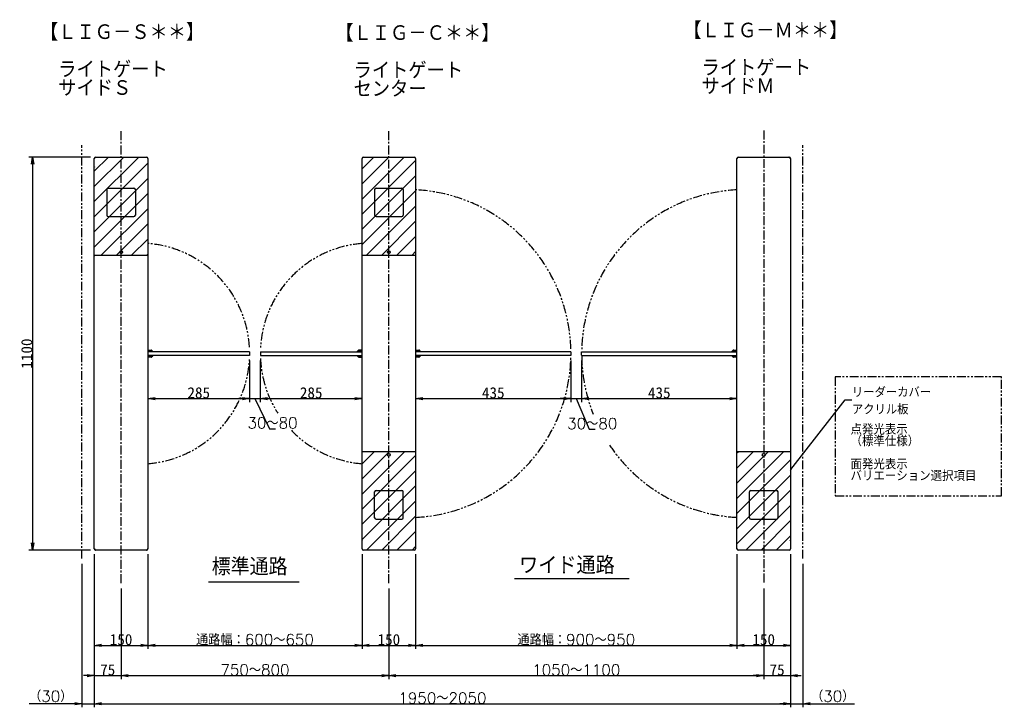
# Model space of a CAD drawing. Extents: x 10 to 5596, y 5 to 3911.
# Tile 6 of 7: x 563 to 3321, y 1987 to 3911. Entities that reach past the tile are written whole.
import ezdxf
from ezdxf import colors
from ezdxf.entities.mleader import LeaderData, LeaderLine
from ezdxf.math import Vec2, Vec3

# ---------------------------------------------------------------- set-up
doc = ezdxf.new("R2010")
doc.units = 0
doc.header["$LTSCALE"] = 20
doc.linetypes.add('CENTER', pattern=[2, 1.25, -0.25, 0.25, -0.25])
doc.linetypes.add('PHANTOM', pattern=[2.5, 1.25, -0.25, 0.25, -0.25, 0.25, -0.25])
doc.layers.get('0').update_dxf_attribs({"linetype": 'CONTINUOUS'})
doc.layers.add('MAIN10', color=6, linetype='CONTINUOUS')
doc.layers.add('MAIN11', color=1, linetype='CONTINUOUS')
doc.styles.add('KNJYOKO', font='TXT', dxfattribs={"bigfont": 'BIGFONT'})
doc.dimstyles.new('MAIN1004', dxfattribs={"dimtxt": 30.999999, "dimasz": 20, "dimexe": 10, "dimexo": 15, "dimgap": 0.09, "dimtad": 1, "dimdsep": 46, "dimtxsty": 'STANDARD', "dimcen": 0.09, "dimazin": 2, "dimtfac": 0.645161, "dimtdec": 4, "dimtmove": 0, "dimatfit": 3, "dimfxl": 1, "dimtvp": 0.516129, "dimtolj": 1, "dimtzin": 0, "dimarcsym": 0})
pattern_1 = [(45, (0, 0), (-21.2132, 21.2132), [])]

# ---------------------------------------------------------------- blocks, each defined once
blk = doc.blocks.new('_OPEN')
at = {"color": 0, "linetype": 'BYBLOCK', "lineweight": -2}
for p, q in [((-1, 0.166667), (0, 0)), ((0, 0), (-1, -0.166667)), ((0, 0), (-1, 0))]:
    blk.add_line(p, q, dxfattribs=at)
blk = doc.blocks.new('*D0')
at = {"layer": 'MAIN10', "color": 0, "linetype": 'BYBLOCK', "lineweight": -2}
for p, q in [((771.6, 2415.9), (771.6, 2150.3)), ((921.6, 2415.9), (921.6, 2150.3)), ((773.6, 2160.3), (919.6, 2160.3))]:
    blk.add_line(p, q, dxfattribs=at)
at = {"layer": 'MAIN10', "color": 0, "linetype": 'BYBLOCK', "xscale": 20, "yscale": 20, "zscale": 20, "rotation": 180}
blk.add_blockref('_OPEN', (771.6, 2160.3), dxfattribs=at)
at = {"layer": 'MAIN10', "color": 0, "linetype": 'BYBLOCK', "xscale": 20, "yscale": 20, "zscale": 20}
blk.add_blockref('_OPEN', (921.6, 2160.3), dxfattribs=at)
at = {"layer": 'MAIN10', "color": 0, "linetype": 'BYBLOCK', "insert": (846.6, 2176.3), "char_height": 31, "attachment_point": 5, "line_spacing_factor": 0.667742}
blk.add_mtext('\\A1;150', dxfattribs=at)
blk = doc.blocks.new('*D1')
at = {"layer": 'MAIN10', "color": 0, "linetype": 'BYBLOCK', "lineweight": -2}
for p, q in [((921.6, 2415.9), (921.6, 2150.3)), ((1521.6, 2415.4), (1521.6, 2150.3)), ((923.6, 2160.3), (1519.6, 2160.3))]:
    blk.add_line(p, q, dxfattribs=at)
at = {"layer": 'MAIN10', "color": 0, "linetype": 'BYBLOCK', "xscale": 20, "yscale": 20, "zscale": 20, "rotation": 180}
blk.add_blockref('_OPEN', (921.6, 2160.3), dxfattribs=at)
at = {"layer": 'MAIN10', "color": 0, "linetype": 'BYBLOCK', "xscale": 20, "yscale": 20, "zscale": 20}
blk.add_blockref('_OPEN', (1521.6, 2160.3), dxfattribs=at)
at = {"layer": 'MAIN10', "color": 0, "linetype": 'BYBLOCK', "insert": (1221.6, 2176.3), "char_height": 31, "attachment_point": 5, "line_spacing_factor": 0.667742, "style": 'KNJYOKO'}
blk.add_mtext('\\A1;通路幅：600～650', dxfattribs=at)
blk = doc.blocks.new('*D2')
at = {"layer": 'MAIN10', "color": 0, "linetype": 'BYBLOCK', "lineweight": -2}
for p, q in [((1521.6, 2415.4), (1521.6, 2150.3)), ((1671.6, 2415.9), (1671.6, 2150.3)), ((1523.6, 2160.3), (1669.6, 2160.3))]:
    blk.add_line(p, q, dxfattribs=at)
at = {"layer": 'MAIN10', "color": 0, "linetype": 'BYBLOCK', "xscale": 20, "yscale": 20, "zscale": 20, "rotation": 180}
blk.add_blockref('_OPEN', (1521.6, 2160.3), dxfattribs=at)
at = {"layer": 'MAIN10', "color": 0, "linetype": 'BYBLOCK', "xscale": 20, "yscale": 20, "zscale": 20}
blk.add_blockref('_OPEN', (1671.6, 2160.3), dxfattribs=at)
at = {"layer": 'MAIN10', "color": 0, "linetype": 'BYBLOCK', "insert": (1596.6, 2176.3), "char_height": 31, "attachment_point": 5, "line_spacing_factor": 0.667742}
blk.add_mtext('\\A1;150', dxfattribs=at)
blk = doc.blocks.new('*D3')
at = {"layer": 'MAIN10', "color": 0, "linetype": 'BYBLOCK', "lineweight": -2}
for p, q in [((1671.6, 2415.9), (1671.6, 2150.3)), ((2571.6, 2415.9), (2571.6, 2150.3)), ((1673.6, 2160.3), (2569.6, 2160.3))]:
    blk.add_line(p, q, dxfattribs=at)
at = {"layer": 'MAIN10', "color": 0, "linetype": 'BYBLOCK', "xscale": 20, "yscale": 20, "zscale": 20, "rotation": 180}
blk.add_blockref('_OPEN', (1671.6, 2160.3), dxfattribs=at)
at = {"layer": 'MAIN10', "color": 0, "linetype": 'BYBLOCK', "xscale": 20, "yscale": 20, "zscale": 20}
blk.add_blockref('_OPEN', (2571.6, 2160.3), dxfattribs=at)
at = {"layer": 'MAIN10', "color": 0, "linetype": 'BYBLOCK', "insert": (2121.6, 2176.3), "char_height": 31, "attachment_point": 5, "line_spacing_factor": 0.667742, "style": 'KNJYOKO'}
blk.add_mtext('\\A1;通路幅：900～950', dxfattribs=at)
blk = doc.blocks.new('*D4')
at = {"layer": 'MAIN10', "color": 0, "linetype": 'BYBLOCK', "lineweight": -2}
for p, q in [((2571.6, 2415.9), (2571.6, 2150.3)), ((2721.6, 2415.9), (2721.6, 2150.3)), ((2573.6, 2160.3), (2719.6, 2160.3))]:
    blk.add_line(p, q, dxfattribs=at)
at = {"layer": 'MAIN10', "color": 0, "linetype": 'BYBLOCK', "xscale": 20, "yscale": 20, "zscale": 20, "rotation": 180}
blk.add_blockref('_OPEN', (2571.6, 2160.3), dxfattribs=at)
at = {"layer": 'MAIN10', "color": 0, "linetype": 'BYBLOCK', "xscale": 20, "yscale": 20, "zscale": 20}
blk.add_blockref('_OPEN', (2721.6, 2160.3), dxfattribs=at)
at = {"layer": 'MAIN10', "color": 0, "linetype": 'BYBLOCK', "insert": (2646.6, 2176.3), "char_height": 31, "attachment_point": 5, "line_spacing_factor": 0.667742}
blk.add_mtext('\\A1;150', dxfattribs=at)
blk = doc.blocks.new('*D5')
at = {"layer": 'MAIN10', "color": 0, "linetype": 'BYBLOCK', "lineweight": -2}
for p, q in [((2106.6, 2957.4), (2106.6, 2841)), ((1673.6, 2851), (2104.6, 2851))]:
    blk.add_line(p, q, dxfattribs=at)
at = {"layer": 'MAIN10', "color": 0, "linetype": 'BYBLOCK', "xscale": 20, "yscale": 20, "zscale": 20, "rotation": 180}
blk.add_blockref('_OPEN', (1671.6, 2851), dxfattribs=at)
at = {"layer": 'MAIN10', "color": 0, "linetype": 'BYBLOCK', "xscale": 20, "yscale": 20, "zscale": 20}
blk.add_blockref('_OPEN', (2106.6, 2851), dxfattribs=at)
at = {"layer": 'MAIN10', "color": 0, "linetype": 'BYBLOCK', "insert": (1889.1, 2867), "char_height": 31, "attachment_point": 5, "line_spacing_factor": 0.667742}
blk.add_mtext('\\A1;435', dxfattribs=at)
blk = doc.blocks.new('*D6')
at = {"layer": 'MAIN10', "color": 0, "linetype": 'BYBLOCK', "lineweight": -2}
for p, q in [((2106.6, 2957.4), (2106.6, 2841)), ((2136.6, 2957.4), (2136.6, 2841)), ((2086.6, 2851), (2076.6, 2851)), ((2106.6, 2851), (2136.6, 2851)), ((2121.6, 2851), (2157.8, 2765.1)), ((2156.6, 2851), (2166.6, 2851)), ((2157.8, 2765.1), (2174.5, 2765.1))]:
    blk.add_line(p, q, dxfattribs=at)
at = {"layer": 'MAIN10', "color": 0, "linetype": 'BYBLOCK', "xscale": 20, "yscale": 20, "zscale": 20}
blk.add_blockref('_OPEN', (2106.6, 2851), dxfattribs=at)
at = {"layer": 'MAIN10', "color": 0, "linetype": 'BYBLOCK', "xscale": 20, "yscale": 20, "zscale": 20, "rotation": 180}
blk.add_blockref('_OPEN', (2136.6, 2851), dxfattribs=at)
at = {"layer": 'MAIN10', "color": 0, "linetype": 'BYBLOCK', "insert": (2166.2, 2781.1), "char_height": 31, "attachment_point": 5, "line_spacing_factor": 0.667742, "style": 'KNJYOKO'}
blk.add_mtext('\\A1;30～80', dxfattribs=at)
blk = doc.blocks.new('*D7')
at = {"layer": 'MAIN10', "color": 0, "linetype": 'BYBLOCK', "lineweight": -2}
for p, q in [((2136.6, 2957.4), (2136.6, 2841)), ((2138.6, 2851), (2569.6, 2851))]:
    blk.add_line(p, q, dxfattribs=at)
at = {"layer": 'MAIN10', "color": 0, "linetype": 'BYBLOCK', "xscale": 20, "yscale": 20, "zscale": 20, "rotation": 180}
blk.add_blockref('_OPEN', (2136.6, 2851), dxfattribs=at)
at = {"layer": 'MAIN10', "color": 0, "linetype": 'BYBLOCK', "xscale": 20, "yscale": 20, "zscale": 20}
blk.add_blockref('_OPEN', (2571.6, 2851), dxfattribs=at)
at = {"layer": 'MAIN10', "color": 0, "linetype": 'BYBLOCK', "insert": (2354.1, 2867), "char_height": 31, "attachment_point": 5, "line_spacing_factor": 0.667742}
blk.add_mtext('\\A1;435', dxfattribs=at)
blk = doc.blocks.new('*D9')
at = {"layer": 'MAIN10', "color": 0, "linetype": 'BYBLOCK', "lineweight": -2}
for p, q in [((771.6, 2415.9), (771.6, 1987)), ((736.6, 2388.1), (736.6, 1987)), ((716.6, 1997), (588.8, 1997)), ((736.6, 1997), (771.6, 1997)), ((791.6, 1997), (801.6, 1997))]:
    blk.add_line(p, q, dxfattribs=at)
at = {"layer": 'MAIN10', "color": 0, "linetype": 'BYBLOCK', "xscale": 20, "yscale": 20, "zscale": 20}
blk.add_blockref('_OPEN', (736.6, 1997), dxfattribs=at)
at = {"layer": 'MAIN10', "color": 0, "linetype": 'BYBLOCK', "xscale": 20, "yscale": 20, "zscale": 20, "rotation": 180}
blk.add_blockref('_OPEN', (771.6, 1997), dxfattribs=at)
at = {"layer": 'MAIN10', "color": 0, "linetype": 'BYBLOCK', "insert": (649.6, 2017.5), "char_height": 31, "attachment_point": 5, "line_spacing_factor": 0.667742, "style": 'KNJYOKO'}
blk.add_mtext('\\A1;（30）', dxfattribs=at)
blk = doc.blocks.new('*D10')
at = {"layer": 'MAIN10', "color": 0, "linetype": 'BYBLOCK', "lineweight": -2}
for p, q in [((771.6, 2415.9), (771.6, 1987)), ((2721.6, 2415.9), (2721.6, 1987)), ((773.6, 1997), (2719.6, 1997))]:
    blk.add_line(p, q, dxfattribs=at)
at = {"layer": 'MAIN10', "color": 0, "linetype": 'BYBLOCK', "xscale": 20, "yscale": 20, "zscale": 20, "rotation": 180}
blk.add_blockref('_OPEN', (771.6, 1997), dxfattribs=at)
at = {"layer": 'MAIN10', "color": 0, "linetype": 'BYBLOCK', "xscale": 20, "yscale": 20, "zscale": 20}
blk.add_blockref('_OPEN', (2721.6, 1997), dxfattribs=at)
at = {"layer": 'MAIN10', "color": 0, "linetype": 'BYBLOCK', "insert": (1746.6, 2013), "char_height": 31, "attachment_point": 5, "line_spacing_factor": 0.667742, "style": 'KNJYOKO'}
blk.add_mtext('\\A1;1950～2050', dxfattribs=at)
blk = doc.blocks.new('*D11')
at = {"layer": 'MAIN10', "color": 0, "linetype": 'BYBLOCK', "lineweight": -2}
for p, q in [((2721.6, 2415.9), (2721.6, 1987)), ((2756.6, 2388.1), (2756.6, 1987)), ((2701.6, 1997), (2691.6, 1997)), ((2721.6, 1997), (2756.6, 1997)), ((2776.6, 1997), (2900.8, 1997))]:
    blk.add_line(p, q, dxfattribs=at)
at = {"layer": 'MAIN10', "color": 0, "linetype": 'BYBLOCK', "xscale": 20, "yscale": 20, "zscale": 20}
blk.add_blockref('_OPEN', (2721.6, 1997), dxfattribs=at)
at = {"layer": 'MAIN10', "color": 0, "linetype": 'BYBLOCK', "xscale": 20, "yscale": 20, "zscale": 20, "rotation": 180}
blk.add_blockref('_OPEN', (2756.6, 1997), dxfattribs=at)
at = {"layer": 'MAIN10', "color": 0, "linetype": 'BYBLOCK', "insert": (2840, 2017.5), "char_height": 31, "attachment_point": 5, "line_spacing_factor": 0.667742, "style": 'KNJYOKO'}
blk.add_mtext('\\A1;（30）', dxfattribs=at)
blk = doc.blocks.new('*D12')
at = {"layer": 'MAIN10', "color": 0, "linetype": 'BYBLOCK', "lineweight": -2}
for p, q in [((771.6, 2415.9), (771.6, 2065.6)), ((846.6, 2319.4), (846.6, 2065.6)), ((751.6, 2075.6), (741.6, 2075.6)), ((771.6, 2075.6), (846.6, 2075.6)), ((866.6, 2075.6), (876.6, 2075.6))]:
    blk.add_line(p, q, dxfattribs=at)
at = {"layer": 'MAIN10', "color": 0, "linetype": 'BYBLOCK', "xscale": 20, "yscale": 20, "zscale": 20}
blk.add_blockref('_OPEN', (771.6, 2075.6), dxfattribs=at)
at = {"layer": 'MAIN10', "color": 0, "linetype": 'BYBLOCK', "xscale": 20, "yscale": 20, "zscale": 20, "rotation": 180}
blk.add_blockref('_OPEN', (846.6, 2075.6), dxfattribs=at)
at = {"layer": 'MAIN10', "color": 0, "linetype": 'BYBLOCK', "insert": (809.1, 2091.6), "char_height": 31, "attachment_point": 5, "line_spacing_factor": 0.667742}
blk.add_mtext('\\A1;75', dxfattribs=at)
blk = doc.blocks.new('*D13')
at = {"layer": 'MAIN10', "color": 0, "linetype": 'BYBLOCK', "lineweight": -2}
for p, q in [((846.6, 2319.4), (846.6, 2065.6)), ((1596.6, 2319.4), (1596.6, 2065.6)), ((848.6, 2075.6), (1594.6, 2075.6))]:
    blk.add_line(p, q, dxfattribs=at)
at = {"layer": 'MAIN10', "color": 0, "linetype": 'BYBLOCK', "xscale": 20, "yscale": 20, "zscale": 20, "rotation": 180}
blk.add_blockref('_OPEN', (846.6, 2075.6), dxfattribs=at)
at = {"layer": 'MAIN10', "color": 0, "linetype": 'BYBLOCK', "xscale": 20, "yscale": 20, "zscale": 20}
blk.add_blockref('_OPEN', (1596.6, 2075.6), dxfattribs=at)
at = {"layer": 'MAIN10', "color": 0, "linetype": 'BYBLOCK', "insert": (1221.6, 2091.6), "char_height": 31, "attachment_point": 5, "line_spacing_factor": 0.667742, "style": 'KNJYOKO'}
blk.add_mtext('\\A1;750～800', dxfattribs=at)
blk = doc.blocks.new('*D14')
at = {"layer": 'MAIN10', "color": 0, "linetype": 'BYBLOCK', "lineweight": -2}
for p, q in [((1596.6, 2319.4), (1596.6, 2065.6)), ((2646.6, 2319.4), (2646.6, 2065.6)), ((1598.6, 2075.6), (2644.6, 2075.6))]:
    blk.add_line(p, q, dxfattribs=at)
at = {"layer": 'MAIN10', "color": 0, "linetype": 'BYBLOCK', "xscale": 20, "yscale": 20, "zscale": 20, "rotation": 180}
blk.add_blockref('_OPEN', (1596.6, 2075.6), dxfattribs=at)
at = {"layer": 'MAIN10', "color": 0, "linetype": 'BYBLOCK', "xscale": 20, "yscale": 20, "zscale": 20}
blk.add_blockref('_OPEN', (2646.6, 2075.6), dxfattribs=at)
at = {"layer": 'MAIN10', "color": 0, "linetype": 'BYBLOCK', "insert": (2121.6, 2091.6), "char_height": 31, "attachment_point": 5, "line_spacing_factor": 0.667742, "style": 'KNJYOKO'}
blk.add_mtext('\\A1;1050～1100', dxfattribs=at)
blk = doc.blocks.new('*D15')
at = {"layer": 'MAIN10', "color": 0, "linetype": 'BYBLOCK', "lineweight": -2}
for p, q in [((2721.6, 2415.9), (2721.6, 2065.6)), ((2646.6, 2319.4), (2646.6, 2065.6)), ((2626.6, 2075.6), (2616.6, 2075.6)), ((2646.6, 2075.6), (2721.6, 2075.6)), ((2741.6, 2075.6), (2751.6, 2075.6))]:
    blk.add_line(p, q, dxfattribs=at)
at = {"layer": 'MAIN10', "color": 0, "linetype": 'BYBLOCK', "xscale": 20, "yscale": 20, "zscale": 20}
blk.add_blockref('_OPEN', (2646.6, 2075.6), dxfattribs=at)
at = {"layer": 'MAIN10', "color": 0, "linetype": 'BYBLOCK', "xscale": 20, "yscale": 20, "zscale": 20, "rotation": 180}
blk.add_blockref('_OPEN', (2721.6, 2075.6), dxfattribs=at)
at = {"layer": 'MAIN10', "color": 0, "linetype": 'BYBLOCK', "insert": (2684.1, 2091.6), "char_height": 31, "attachment_point": 5, "line_spacing_factor": 0.667742}
blk.add_mtext('\\A1;75', dxfattribs=at)
blk = doc.blocks.new('*D16')
at = {"layer": 'MAIN10', "color": 0, "linetype": 'BYBLOCK', "lineweight": -2}
for p, q in [((1206.6, 2957.4), (1206.6, 2841)), ((923.6, 2851), (1204.6, 2851))]:
    blk.add_line(p, q, dxfattribs=at)
at = {"layer": 'MAIN10', "color": 0, "linetype": 'BYBLOCK', "xscale": 20, "yscale": 20, "zscale": 20, "rotation": 180}
blk.add_blockref('_OPEN', (921.6, 2851), dxfattribs=at)
at = {"layer": 'MAIN10', "color": 0, "linetype": 'BYBLOCK', "xscale": 20, "yscale": 20, "zscale": 20}
blk.add_blockref('_OPEN', (1206.6, 2851), dxfattribs=at)
at = {"layer": 'MAIN10', "color": 0, "linetype": 'BYBLOCK', "insert": (1064.1, 2867), "char_height": 31, "attachment_point": 5, "line_spacing_factor": 0.667742}
blk.add_mtext('\\A1;285', dxfattribs=at)
blk = doc.blocks.new('*D17')
at = {"layer": 'MAIN10', "color": 0, "linetype": 'BYBLOCK', "lineweight": -2}
for p, q in [((1206.6, 2957.4), (1206.6, 2841)), ((1236.6, 2957.4), (1236.6, 2841)), ((1186.6, 2851), (1176.6, 2851)), ((1206.6, 2851), (1236.6, 2851)), ((1221.6, 2851), (1262.3, 2766.7)), ((1256.6, 2851), (1266.6, 2851)), ((1262.3, 2766.7), (1279, 2766.7))]:
    blk.add_line(p, q, dxfattribs=at)
at = {"layer": 'MAIN10', "color": 0, "linetype": 'BYBLOCK', "xscale": 20, "yscale": 20, "zscale": 20}
blk.add_blockref('_OPEN', (1206.6, 2851), dxfattribs=at)
at = {"layer": 'MAIN10', "color": 0, "linetype": 'BYBLOCK', "xscale": 20, "yscale": 20, "zscale": 20, "rotation": 180}
blk.add_blockref('_OPEN', (1236.6, 2851), dxfattribs=at)
at = {"layer": 'MAIN10', "color": 0, "linetype": 'BYBLOCK', "insert": (1270.7, 2782.7), "char_height": 31, "attachment_point": 5, "line_spacing_factor": 0.667742, "style": 'KNJYOKO'}
blk.add_mtext('\\A1;30～80', dxfattribs=at)
blk = doc.blocks.new('*D18')
at = {"layer": 'MAIN10', "color": 0, "linetype": 'BYBLOCK', "lineweight": -2}
for p, q in [((1236.6, 2957.4), (1236.6, 2841)), ((1238.6, 2851), (1519.6, 2851))]:
    blk.add_line(p, q, dxfattribs=at)
at = {"layer": 'MAIN10', "color": 0, "linetype": 'BYBLOCK', "xscale": 20, "yscale": 20, "zscale": 20, "rotation": 180}
blk.add_blockref('_OPEN', (1236.6, 2851), dxfattribs=at)
at = {"layer": 'MAIN10', "color": 0, "linetype": 'BYBLOCK', "xscale": 20, "yscale": 20, "zscale": 20}
blk.add_blockref('_OPEN', (1521.6, 2851), dxfattribs=at)
at = {"layer": 'MAIN10', "color": 0, "linetype": 'BYBLOCK', "insert": (1379.1, 2867), "char_height": 31, "attachment_point": 5, "line_spacing_factor": 0.667742}
blk.add_mtext('\\A1;285', dxfattribs=at)
blk = doc.blocks.new('*D20')
at = {"layer": 'MAIN10', "color": 0, "linetype": 'BYBLOCK', "lineweight": -2}
for p, q in [((760.6, 3526.9), (588.5, 3526.9)), ((598.5, 3524.9), (598.5, 2428.9)), ((760.6, 2426.9), (588.5, 2426.9))]:
    blk.add_line(p, q, dxfattribs=at)
at = {"layer": 'MAIN10', "color": 0, "linetype": 'BYBLOCK', "xscale": 20, "yscale": 20, "zscale": 20}
for p, rotation in [((598.5, 3526.9), 90), ((598.5, 2426.9), 270)]:
    blk.add_blockref('_OPEN', p, dxfattribs=dict(at, rotation=rotation))
at = {"layer": 'MAIN10', "color": 0, "linetype": 'BYBLOCK', "insert": (582.5, 2976.9), "char_height": 31, "attachment_point": 5, "rotation": 90, "line_spacing_factor": 0.667742}
blk.add_mtext('\\A1;1100', dxfattribs=at)
blk = doc.blocks.new('*X1')
at = {"layer": 'MAIN10', "color": 0, "linetype": 'BYBLOCK', "lineweight": -2}
for p, q in [((1521.6, 2626.4), (1596.6, 2701.4)), ((1521.6, 2668.8), (1554.2, 2701.4)), ((1521.6, 2583.9), (1639.1, 2701.4)), ((1521.6, 2541.5), (1671.6, 2691.5)), ((1521.6, 2499.1), (1671.6, 2649.1)), ((1521.6, 2456.7), (1671.6, 2606.7)), ((1534.3, 2426.9), (1671.6, 2564.2)), ((1576.7, 2426.9), (1671.6, 2521.8)), ((1619.1, 2426.9), (1671.6, 2479.4)), ((1661.5, 2426.9), (1671.6, 2437))]:
    blk.add_line(p, q, dxfattribs=at)
blk = doc.blocks.new('*X2')
at = {"layer": 'MAIN10', "color": 0, "linetype": 'BYBLOCK', "lineweight": -2}
for p, q in [((1521.6, 3451.9), (1596.6, 3526.9)), ((1521.6, 3494.3), (1554.2, 3526.9)), ((1521.6, 3409.4), (1639.1, 3526.9)), ((1521.6, 3367), (1671.6, 3517)), ((1521.6, 3324.6), (1671.6, 3474.6)), ((1521.6, 3282.2), (1671.6, 3432.2)), ((1534.3, 3252.4), (1671.6, 3389.7)), ((1576.7, 3252.4), (1671.6, 3347.3)), ((1619.1, 3252.4), (1671.6, 3304.9)), ((1661.5, 3252.4), (1671.6, 3262.5))]:
    blk.add_line(p, q, dxfattribs=at)

msp = doc.modelspace()

# ---------------------------------------------------------------- hatches: boundary and pattern name
at = {"layer": 'MAIN10', "linetype": 'CONTINUOUS'}
h = msp.add_hatch(dxfattribs=at)
h.set_pattern_fill('CAE_H1', style=0)
h.set_pattern_definition(pattern_1)
edge = h.paths.add_edge_path()
edge.add_arc((775.626, 3522.876), 4, 90, 180)
edge.add_line((775.626, 3526.876), (917.626, 3526.876))
edge.add_arc((917.626, 3522.876), 4, 0, 90)
edge.add_line((921.626, 3522.876), (921.626, 3251.876))
edge.add_line((921.626, 3251.876), (771.626, 3251.876))
edge.add_line((771.626, 3251.876), (771.626, 3522.876))
h = msp.add_hatch(dxfattribs=at)
h.set_pattern_fill('CAE_H1', style=0)
h.set_pattern_definition(pattern_1)
edge = h.paths.add_edge_path()
edge.add_line((2721.626, 2701.876), (2571.626, 2701.876))
edge.add_line((2571.626, 2701.876), (2571.626, 2430.876))
edge.add_arc((2575.626, 2430.876), 4, 180, 270)
edge.add_line((2575.626, 2426.876), (2717.626, 2426.876))
edge.add_arc((2717.626, 2430.876), 4, 270, 360)
edge.add_line((2721.626, 2430.876), (2721.626, 2701.876))

# ---------------------------------------------------------------- linework, layer by layer
at = {"layer": 'MAIN10', "color": 3, "linetype": 'PHANTOM'}
for p, q in [((736.626, 2403.11), (736.626, 3559.895)), ((2756.626, 2403.11), (2756.626, 3559.895)), ((3312.352, 2911.464), (2846.889, 2911.464)), ((2846.889, 2911.464), (2846.889, 2578.417)), ((3312.352, 2578.417), (3312.352, 2911.464)), ((2846.889, 2578.417), (3312.352, 2578.417))]:
    msp.add_line(p, q, dxfattribs=at)
at = {"layer": 'MAIN10', "color": 3, "linetype": 'CONTINUOUS'}
for p, q in [((1948.27, 2347.059), (2269.37, 2347.059)), ((1091.855, 2338.392), (1344.943, 2338.392))]:
    msp.add_line(p, q, dxfattribs=at)
for centre in [(846.626, 3260.376), (1596.626, 3260.376), (1596.626, 2693.376), (2646.626, 2693.376)]:
    msp.add_circle(centre, 4, dxfattribs=at)
at = {"layer": 'MAIN10', "color": 3, "linetype": 'PHANTOM'}
for centre, radius, start, end in [((1647.626, 2976.876), 459, 1.657036, 87.002775), ((2595.626, 2976.876), 459, 92.997225, 178.60611), ((897.626, 2976.876), 309, 3.349775, 85.545356), ((1545.626, 2976.876), 309, 94.454644, 176.830164), ((897.626, 2976.876), 309, 274.454644, 357.636491), ((1545.626, 2976.876), 309, 182.635205, 212.584841), ((1647.626, 2976.876), 459, 272.997225, 358.667012), ((2595.626, 2976.876), 459, 180.945911, 201.689337), ((1545.626, 2976.876), 309, 224.027149, 265.545356), ((2595.626, 2976.876), 459, 213.982183, 267.002775)]:
    msp.add_arc(centre, radius, start, end, dxfattribs=at)
at = {"layer": 'MAIN11', "color": 3, "linetype": 'CENTER'}
for p, q in [((846.626, 2334.446), (846.626, 3601.396)), ((1596.626, 2334.446), (1596.626, 3601.396)), ((2646.626, 3601.396), (2646.626, 2334.446))]:
    msp.add_line(p, q, dxfattribs=at)
at = {"layer": 'MAIN11', "color": 7, "linetype": 'CONTINUOUS'}
for p, q in [((771.626, 3251.876), (771.626, 3522.876)), ((775.626, 3526.876), (917.626, 3526.876)), ((921.626, 3522.876), (921.626, 3251.876)), ((1521.626, 3251.876), (1521.626, 3522.876)), ((1525.626, 3526.876), (1667.626, 3526.876)), ((1671.626, 3522.876), (1671.626, 3251.876)), ((2571.626, 2702.876), (2571.626, 3522.876)), ((2575.626, 3526.876), (2717.626, 3526.876)), ((2721.626, 3522.876), (2721.626, 2702.876)), ((806.626, 3436.076), (806.626, 3364.076)), ((810.626, 3440.076), (882.626, 3440.076)), ((886.626, 3436.076), (886.626, 3364.076)), ((1556.626, 3436.076), (1556.626, 3364.076)), ((1560.626, 3440.076), (1632.626, 3440.076)), ((1636.626, 3436.076), (1636.626, 3364.076)), ((810.626, 3360.076), (882.626, 3360.076)), ((1560.626, 3360.076), (1632.626, 3360.076)), ((771.626, 3251.876), (921.626, 3251.876)), ((771.626, 3250.876), (772.626, 3251.876)), ((771.626, 2430.876), (771.626, 3251.876)), ((771.926, 3250.752), (771.626, 3250.876)), ((772.75, 3251.576), (771.926, 3250.752)), ((772.75, 3251.576), (772.626, 3251.876)), ((920.502, 3251.576), (920.626, 3251.876)), ((921.326, 3250.752), (920.502, 3251.576)), ((920.626, 3251.876), (921.626, 3250.876)), ((921.326, 3250.752), (921.626, 3250.876)), ((921.626, 3251.576), (921.626, 2430.876)), ((1521.626, 3251.876), (1671.626, 3251.876)), ((1521.626, 3250.876), (1522.626, 3251.876)), ((1521.626, 2703.001), (1521.626, 3251.876)), ((1521.926, 3250.752), (1521.626, 3250.876)), ((1522.75, 3251.576), (1521.926, 3250.752)), ((1522.75, 3251.576), (1522.626, 3251.876)), ((1670.502, 3251.576), (1670.626, 3251.876)), ((1671.326, 3250.752), (1670.502, 3251.576)), ((1670.626, 3251.876), (1671.626, 3250.876)), ((1671.326, 3250.752), (1671.626, 3250.876)), ((1671.626, 3251.876), (1671.626, 2703.001)), ((921.626, 2986.876), (930.626, 2986.876)), ((921.626, 2985.876), (930.626, 2985.876)), ((930.426, 2985.876), (921.626, 2985.876)), ((1203.626, 2981.876), (921.626, 2981.876)), ((930.626, 2985.876), (930.626, 2982.876)), ((933.869, 2983.048), (931.333, 2985.583)), ((934.576, 2983.755), (932.04, 2986.291)), ((934.576, 2982.341), (933.869, 2983.048)), ((934.576, 2983.755), (935.283, 2983.048)), ((935.283, 2983.048), (934.576, 2982.341)), ((1206.126, 2981.876), (1203.626, 2981.876)), ((1206.126, 2981.876), (1206.626, 2981.376)), ((1206.626, 2981.376), (1206.626, 2972.376)), ((1237.126, 2981.876), (1236.626, 2981.376)), ((1236.626, 2981.376), (1236.626, 2972.376)), ((1237.126, 2981.876), (1239.626, 2981.876)), ((1239.626, 2981.876), (1521.626, 2981.876)), ((1508.676, 2983.755), (1507.969, 2983.048)), ((1507.969, 2983.048), (1508.676, 2982.341)), ((1508.676, 2983.755), (1511.212, 2986.291)), ((1508.676, 2982.341), (1509.383, 2983.048)), ((1509.383, 2983.048), (1511.919, 2985.583)), ((1521.626, 2986.876), (1512.626, 2986.876)), ((1521.626, 2985.876), (1512.626, 2985.876)), ((1512.626, 2985.876), (1512.626, 2982.876)), ((1512.826, 2985.876), (1521.626, 2985.876)), ((1671.626, 2986.876), (1680.626, 2986.876)), ((1671.626, 2985.876), (1680.626, 2985.876)), ((1680.426, 2985.876), (1671.626, 2985.876)), ((2103.626, 2981.876), (1671.626, 2981.876)), ((1680.626, 2985.876), (1680.626, 2982.876)), ((1683.869, 2983.048), (1681.333, 2985.583)), ((1684.576, 2983.755), (1682.04, 2986.291)), ((1684.576, 2982.341), (1683.869, 2983.048)), ((1684.576, 2983.755), (1685.283, 2983.048)), ((1685.283, 2983.048), (1684.576, 2982.341)), ((2106.126, 2981.876), (2103.626, 2981.876)), ((2106.126, 2981.876), (2106.626, 2981.376)), ((2106.626, 2981.376), (2106.626, 2972.376)), ((2136.626, 2981.376), (2137.126, 2981.876)), ((2136.626, 2972.376), (2136.626, 2981.376)), ((2137.126, 2981.876), (2139.626, 2981.876)), ((2139.626, 2981.876), (2571.626, 2981.876)), ((2557.969, 2983.048), (2558.676, 2983.755)), ((2558.676, 2982.341), (2557.969, 2983.048)), ((2561.212, 2986.291), (2558.676, 2983.755)), ((2559.383, 2983.048), (2558.676, 2982.341)), ((2561.919, 2985.583), (2559.383, 2983.048)), ((2562.626, 2986.876), (2571.626, 2986.876)), ((2562.626, 2985.876), (2571.626, 2985.876)), ((2562.626, 2982.876), (2562.626, 2985.876)), ((2571.626, 2985.876), (2562.826, 2985.876)), ((1203.626, 2971.876), (921.626, 2971.876)), ((930.626, 2967.876), (921.626, 2967.876)), ((921.626, 2967.876), (930.426, 2967.876)), ((930.626, 2966.876), (921.626, 2966.876)), ((930.626, 2970.876), (930.626, 2967.876)), ((931.333, 2968.169), (933.869, 2970.705)), ((932.04, 2967.462), (934.576, 2969.998)), ((933.869, 2970.705), (934.576, 2971.412)), ((934.576, 2971.412), (935.283, 2970.705)), ((935.283, 2970.705), (934.576, 2969.998)), ((1206.126, 2971.876), (1203.626, 2971.876)), ((1206.626, 2972.376), (1206.126, 2971.876)), ((1236.626, 2972.376), (1237.126, 2971.876)), ((1237.126, 2971.876), (1239.626, 2971.876)), ((1239.626, 2971.876), (1521.626, 2971.876)), ((1508.676, 2971.412), (1507.969, 2970.705)), ((1507.969, 2970.705), (1508.676, 2969.998)), ((1509.383, 2970.705), (1508.676, 2971.412)), ((1511.212, 2967.462), (1508.676, 2969.998)), ((1511.919, 2968.169), (1509.383, 2970.705)), ((1512.626, 2970.876), (1512.626, 2967.876)), ((1512.626, 2967.876), (1521.626, 2967.876)), ((1512.626, 2966.876), (1521.626, 2966.876)), ((1521.626, 2967.876), (1512.826, 2967.876)), ((2103.626, 2971.876), (1671.626, 2971.876)), ((1680.626, 2967.876), (1671.626, 2967.876)), ((1671.626, 2967.876), (1680.426, 2967.876)), ((1680.626, 2966.876), (1671.626, 2966.876)), ((1680.626, 2970.876), (1680.626, 2967.876)), ((1681.333, 2968.169), (1683.869, 2970.705)), ((1682.04, 2967.462), (1684.576, 2969.998)), ((1683.869, 2970.705), (1684.576, 2971.412)), ((1684.576, 2971.412), (1685.283, 2970.705)), ((1685.283, 2970.705), (1684.576, 2969.998)), ((2106.126, 2971.876), (2103.626, 2971.876)), ((2106.626, 2972.376), (2106.126, 2971.876)), ((2137.126, 2971.876), (2136.626, 2972.376)), ((2137.126, 2971.876), (2139.626, 2971.876)), ((2139.626, 2971.876), (2571.626, 2971.876)), ((2557.969, 2970.705), (2558.676, 2971.412)), ((2558.676, 2969.998), (2557.969, 2970.705)), ((2558.676, 2971.412), (2559.383, 2970.705)), ((2558.676, 2969.998), (2561.212, 2967.462)), ((2559.383, 2970.705), (2561.919, 2968.169)), ((2562.626, 2967.876), (2562.626, 2970.876)), ((2571.626, 2967.876), (2562.626, 2967.876)), ((2571.626, 2966.876), (2562.626, 2966.876)), ((2562.826, 2967.876), (2571.626, 2967.876)), ((1521.926, 2703.001), (1521.626, 2702.876)), ((1522.626, 2701.876), (1521.626, 2702.876)), ((1521.926, 2703.001), (1522.75, 2702.176)), ((1670.502, 2702.176), (1671.326, 2703.001)), ((1671.626, 2702.876), (1670.626, 2701.876)), ((1671.326, 2703.001), (1671.626, 2702.876)), ((2571.926, 2703.001), (2571.626, 2702.876)), ((2572.626, 2701.876), (2571.626, 2702.876)), ((2571.926, 2703.001), (2572.75, 2702.176)), ((2720.502, 2702.176), (2721.326, 2703.001)), ((2721.626, 2702.876), (2720.626, 2701.876)), ((2721.326, 2703.001), (2721.626, 2702.876)), ((1671.626, 2701.876), (1521.626, 2701.876)), ((1521.626, 2430.376), (1521.626, 2701.876)), ((1522.75, 2702.176), (1522.626, 2701.876)), ((1670.502, 2702.176), (1670.626, 2701.876)), ((1671.626, 2701.876), (1671.626, 2430.876)), ((2721.626, 2701.876), (2571.626, 2701.876)), ((2571.626, 2430.876), (2571.626, 2701.876)), ((2572.75, 2702.176), (2572.626, 2701.876)), ((2720.502, 2702.176), (2720.626, 2701.876)), ((2721.626, 2701.876), (2721.626, 2430.876)), ((1560.626, 2593.676), (1632.626, 2593.676)), ((2610.626, 2593.676), (2682.626, 2593.676)), ((1556.626, 2517.676), (1556.626, 2589.676)), ((1636.626, 2517.676), (1636.626, 2589.676)), ((2606.626, 2517.676), (2606.626, 2589.676)), ((2686.626, 2517.676), (2686.626, 2589.676)), ((1560.626, 2513.676), (1632.626, 2513.676)), ((2610.626, 2513.676), (2682.626, 2513.676)), ((917.626, 2426.876), (775.626, 2426.876)), ((1667.626, 2426.876), (1525.626, 2426.876)), ((2717.626, 2426.876), (2575.626, 2426.876))]:
    msp.add_line(p, q, dxfattribs=at)
for centre, radius, start, end in [((775.626, 3522.876), 4, 90, 180), ((917.626, 3522.876), 4, 0, 90), ((921.026, 3507.356), 4.731, 268.78972, 271.210499), ((1525.626, 3522.876), 4, 90, 180), ((1667.626, 3522.876), 4, 0, 90), ((1671.026, 3507.856), 4.731, 268.78972, 271.210499), ((2575.626, 3522.876), 4, 90, 180), ((2575.926, 3522.576), 4, 90, 180), ((2717.326, 3522.576), 4, 0, 90), ((2717.626, 3522.876), 4, 0, 90), ((772.45, 3499.076), 0.2, 182, 270), ((1670.802, 3499.576), 0.2, 270, 358), ((810.626, 3436.076), 4, 90, 180), ((882.626, 3436.076), 4, 0, 90), ((1560.626, 3436.076), 4, 90, 180), ((1632.626, 3436.076), 4, 0, 90), ((810.626, 3364.076), 4, 180, 270), ((882.626, 3364.076), 4, 270, 360), ((1560.626, 3364.076), 4, 180, 270), ((1632.626, 3364.076), 4, 270, 360), ((930.626, 2984.876), 2, 45, 90), ((930.626, 2984.876), 1, 45, 90), ((1512.626, 2984.876), 2, 90, 135), ((1512.626, 2984.876), 1, 90, 135), ((1680.626, 2984.876), 2, 45, 90), ((1680.626, 2984.876), 1, 45, 90), ((2562.626, 2984.876), 2, 90, 135), ((2562.626, 2984.876), 1, 90, 135), ((930.626, 2968.876), 1, 270, 315), ((930.626, 2968.876), 2, 270, 315), ((1512.626, 2968.876), 2, 225, 270), ((1512.626, 2968.876), 1, 225, 270), ((1680.626, 2968.876), 1, 270, 315), ((1680.626, 2968.876), 2, 270, 315), ((2562.626, 2968.876), 2, 225, 270), ((2562.626, 2968.876), 1, 225, 270), ((1560.626, 2589.676), 4, 90, 180), ((1632.626, 2589.676), 4, 0, 90), ((2610.626, 2589.676), 4, 90, 180), ((2682.626, 2589.676), 4, 0, 90), ((1560.626, 2517.676), 4, 180, 270), ((1632.626, 2517.676), 4, 270, 360), ((2610.626, 2517.676), 4, 180, 270), ((2682.626, 2517.676), 4, 270, 360), ((775.626, 2430.876), 4, 180, 270), ((775.926, 2431.176), 4, 180, 270), ((917.326, 2431.176), 4, 270, 360), ((917.626, 2430.876), 4, 270, 360), ((1525.626, 2430.876), 4, 180, 270), ((1522.226, 2445.896), 4.731, 88.78972, 91.210499), ((1522.45, 2454.176), 0.2, 90, 178), ((1667.626, 2430.876), 4, 270, 360), ((2575.626, 2430.876), 4, 180, 270), ((2717.626, 2430.876), 4, 270, 360), ((2720.802, 2454.176), 0.2, 2, 90)]:
    msp.add_arc(centre, radius, start, end, dxfattribs=at)

# ---------------------------------------------------------------- block references
at = {"layer": 'MAIN10', "color": 7, "linetype": 'CONTINUOUS'}
for name in ['*X2', '*X1']:
    msp.add_blockref(name, (0, 0), dxfattribs=at)

# ---------------------------------------------------------------- texts
at = {"layer": 'MAIN10', "color": 1, "linetype": 'CONTINUOUS', "attachment_point": 1, "style": 'KNJYOKO'}
for s, insert, char_height, line_spacing_factor in [('{\\H0.93x;{【ＬＩＧ－Ｓ＊＊】\\P\\P\u3000ライトゲート\\P\u3000サイドＳ}}', (619.316, 3899.382), 50, 0.672), ('{\\H0.93x;{【ＬＩＧ－Ｃ＊＊】\\P\\P\u3000ライトゲート\\P\u3000センター}}', (1446.602, 3896.835), 50, 0.672), ('{\\H0.93x;{【ＬＩＧ－Ｍ＊＊】\\P\\P\u3000ライトゲート\\P\u3000サイドＭ}}', (2421.179, 3904.05), 50, 0.672), ('{\\H0.94x;{点発光表示\\P（標準仕様）\\P\\P面発光表示\\Pバリエーション選択項目}}', (2889.69, 2779.284), 31, 0.667742), ('{\\H0.91x;{標準通路}}', (1100.523, 2404.393), 53, 0.667925), ('{\\H0.92x;{ワイド通路}}', (1961.272, 2408.727), 53, 0.667925)]:
    msp.add_mtext(s, dxfattribs=dict(at, insert=insert, char_height=char_height, line_spacing_factor=line_spacing_factor))

# ---------------------------------------------------------------- dimensions: what is measured, and where the dimension line sits
at = {"layer": 'MAIN10', "color": 7, "linetype": 'CONTINUOUS'}
dim = msp.add_linear_dim(base=(598.476, 3526.876), p1=(775.626, 2426.876), p2=(775.626, 3526.876), angle=90, dimstyle='MAIN1004', override={"dimasz": 20, "dimblk1": 'OPEN', "dimblk2": 'OPEN', "dimsah": 1}, dxfattribs=at)
dim.commit()
dim.dimension.update_dxf_attribs({"geometry": '*D20', "text_midpoint": (597.976, 2976.876)})
for base, p1, p2, override, picture, middle in [((921.626, 2851.007), (1206.626, 2972.376), (921.626, 3251.876), {"dimasz": 20, "dimblk1": 'OPEN', "dimblk2": 'OPEN', "dimsah": 1}, '*D16', (1064.126, 2851.507)), ((1236.626, 2851.007), (1521.626, 3251.876), (1236.626, 2972.376), {"dimasz": 20, "dimblk1": 'OPEN', "dimblk2": 'OPEN', "dimsah": 1}, '*D18', (1379.126, 2851.507)), ((1671.626, 2851.007), (2106.626, 2972.376), (1671.626, 3251.876), {"dimasz": 20, "dimblk1": 'OPEN', "dimblk2": 'OPEN', "dimsah": 1}, '*D5', (1889.126, 2851.507)), ((2136.626, 2851.007), (2571.626, 2702.876), (2136.626, 2972.376), {"dimasz": 20, "dimblk1": 'OPEN', "dimblk2": 'OPEN', "dimsah": 1}, '*D7', (2354.126, 2851.507)), ((771.626, 2075.623), (846.626, 2334.446), (771.626, 2430.876), {"dimasz": 20, "dimblk1": 'OPEN', "dimblk2": 'OPEN', "dimsah": 1, "dimatfit": 0}, '*D12', (809.126, 2076.123)), ((771.626, 2160.266), (921.626, 2430.876), (771.626, 2430.876), {"dimasz": 20, "dimblk1": 'OPEN', "dimblk2": 'OPEN', "dimsah": 1}, '*D0', (846.626, 2160.766)), ((1521.626, 2160.266), (1671.626, 2430.876), (1521.626, 2430.376), {"dimasz": 20, "dimblk1": 'OPEN', "dimblk2": 'OPEN', "dimsah": 1}, '*D2', (1596.626, 2160.766)), ((2571.626, 2160.266), (2721.626, 2430.876), (2571.626, 2430.876), {"dimasz": 20, "dimblk1": 'OPEN', "dimblk2": 'OPEN', "dimsah": 1}, '*D4', (2646.626, 2160.766)), ((2646.626, 2075.623), (2721.626, 2430.876), (2646.626, 2334.446), {"dimasz": 20, "dimblk1": 'OPEN', "dimblk2": 'OPEN', "dimsah": 1, "dimatfit": 0}, '*D15', (2684.126, 2076.123))]:
    dim = msp.add_linear_dim(base=base, p1=p1, p2=p2, dimstyle='MAIN1004', override=override, dxfattribs=at)
    dim.commit()
    dim.dimension.update_dxf_attribs({"geometry": picture, "text_midpoint": middle})
for base, p1, p2, text, override, picture, middle in [((1206.626, 2851.007), (1236.626, 2972.376), (1206.626, 2972.376), '\\A1;30～80', {"dimasz": 20, "dimtih": 1, "dimtoh": 1, "dimtxsty": 'KNJYOKO', "dimblk1": 'OPEN', "dimblk2": 'OPEN', "dimsah": 1, "dimtmove": 1, "dimatfit": 0}, '*D17', (1270.654, 2767.222)), ((2106.626, 2851.007), (2136.626, 2972.376), (2106.626, 2972.376), '\\A1;30～80', {"dimasz": 20, "dimtih": 1, "dimtoh": 1, "dimtxsty": 'KNJYOKO', "dimblk1": 'OPEN', "dimblk2": 'OPEN', "dimsah": 1, "dimtmove": 1, "dimatfit": 0}, '*D6', (2166.16, 2765.62)), ((736.626, 1997.041), (771.626, 2430.876), (736.626, 2403.11), '\\A1;（30）', {"dimasz": 20, "dimtxsty": 'KNJYOKO', "dimblk1": 'OPEN', "dimblk2": 'OPEN', "dimsah": 1, "dimatfit": 0}, '*D9', (649.619, 2002.041)), ((2721.626, 1997.041), (2756.626, 2403.11), (2721.626, 2430.876), '\\A1;（30）', {"dimasz": 20, "dimtxsty": 'KNJYOKO', "dimblk1": 'OPEN', "dimblk2": 'OPEN', "dimsah": 1, "dimatfit": 0}, '*D11', (2839.985, 2002.041))]:
    dim = msp.add_linear_dim(base=base, p1=p1, p2=p2, text=text, dimstyle='MAIN1004', override=override, dxfattribs=at)
    dim.commit()
    dim.dimension.update_dxf_attribs({"geometry": picture, "text_midpoint": middle, "dimtype": 160})
for base, p1, p2, text, picture, middle in [((771.626, 1997.041), (2721.626, 2430.876), (771.626, 2430.876), '\\A1;1950～2050', '*D10', (1746.626, 1997.541)), ((921.626, 2160.266), (1521.626, 2430.376), (921.626, 2430.876), '\\A1;通路幅：600～650', '*D1', (1221.626, 2160.766)), ((1671.626, 2160.266), (2571.626, 2430.876), (1671.626, 2430.876), '\\A1;通路幅：900～950', '*D3', (2121.626, 2160.766)), ((846.626, 2075.623), (1596.626, 2334.446), (846.626, 2334.446), '\\A1;750～800', '*D13', (1221.626, 2076.123)), ((1596.626, 2075.623), (2646.626, 2334.446), (1596.626, 2334.446), '\\A1;1050～1100', '*D14', (2121.626, 2076.123))]:
    dim = msp.add_linear_dim(base=base, p1=p1, p2=p2, text=text, dimstyle='MAIN1004', override={"dimasz": 20, "dimtxsty": 'KNJYOKO', "dimblk1": 'OPEN', "dimblk2": 'OPEN', "dimsah": 1}, dxfattribs=at)
    dim.commit()
    dim.dimension.update_dxf_attribs({"geometry": picture, "text_midpoint": middle})

# ---------------------------------------------------------------- leaders
ml = msp.add_multileader_mtext('STANDARD', dxfattribs=at)
ml.set_content('{\\H0.93x;{リーダーカバー\\Pアクリル板}}', color=7, style='KNJYOKO')
ml.set_leader_properties(color=7, linetype='CONTINUOUS', lineweight=-1)
ml.set_arrow_properties(name='OPEN')
ml.build(insert=Vec2(0, 0))
ml.multileader.update_dxf_attribs({"text_left_attachment_type": 6, "dogleg_length": 0, "arrow_head_size": 2})
ctx = ml.context
ctx.base_point, ctx.char_height, ctx.arrow_head_size, ctx.landing_gap_size, ctx.plane_origin = Vec3(2893.628, 2847.269), 31, 2, 0.01, Vec3(2721.626, 2721.626)
ctx.left_attachment, ctx.right_attachment = 6, 6
notes = []
notes.append((ctx, [(0, (1, 0, 0), (2874.368, 2847.269), (1, 0), 19.26, [(0, [(2721.626, 2650.683)], 0, [])])]))
ctx.mtext.insert = Vec3(2893.628, 2883.269)
for ctx, leaders in notes:
    for number, flags, end, landing, length, lines in leaders:
        leader = LeaderData()
        leader.index, (leader.has_last_leader_line, leader.has_dogleg_vector, leader.attachment_direction) = number, flags
        leader.last_leader_point, leader.dogleg_vector, leader.dogleg_length = Vec3(end), Vec3(landing), length
        for number, points, colour, breaks in lines:
            line = LeaderLine()
            line.index, line.vertices, line.color, line.breaks = number, Vec3.list(points), colors.encode_raw_color(colour), breaks
            leader.lines.append(line)
        ctx.leaders.append(leader)

doc.saveas('drawing.dxf')
